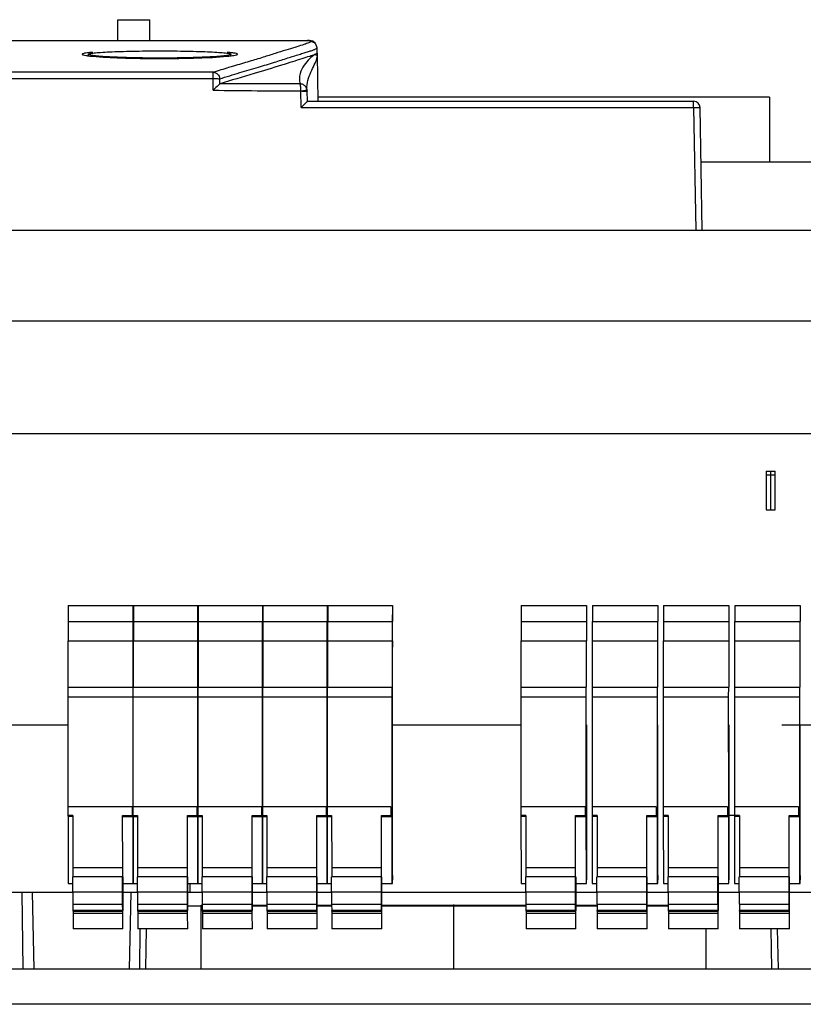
# Model space of a CAD drawing. Header units: millimetres. Extents: x 61 to 503, y 175 to 608.
# Tile 6 of 7: x 320 to 441, y 456 to 608. Entities that reach past the tile are written whole.
import ezdxf

# ---------------------------------------------------------------- set-up
doc = ezdxf.new("R2010")
doc.units = ezdxf.units.MM
doc.header["$LTSCALE"] = 51.237007
doc.layers.get('0').update_dxf_attribs({"linetype": 'CONTINUOUS'})

msp = doc.modelspace()

# ---------------------------------------------------------------- linework, layer by layer
at = {"color": 7}
for p, q in [((335.36, 604.94), (335.36, 608.14)), ((335.36, 608.14), (340.26, 608.14)), ((340.26, 604.94), (340.26, 608.14)), ((313.53, 604.94), (364.67, 604.94)), ((364.55, 604.94), (364.67, 604.94)), ((365.12, 604.83), (365.7, 604.63)), ((365.89, 604.48), (365.45, 604.81)), ((365.95, 604.38), (365.7, 604.63)), ((366.14, 603.8), (365.95, 604.38)), ((366.14, 602.98), (366.14, 603.8)), ((366.14, 603.8), (366.14, 603.8)), ((330.82, 602.6), (330.82, 602.8)), ((352.82, 602.6), (352.82, 602.8)), ((366.14, 602.99), (366.14, 602.98)), ((366.15, 602.39), (366.17, 602.5)), ((366.31, 595.54), (366.19, 602.77)), ((350.08, 600.01), (218.12, 600.01)), ((350.08, 599.03), (350.08, 600.01)), ((218.12, 599.03), (350.08, 599.03)), ((350.08, 597.23), (350.08, 599.03)), ((351.05, 599.01), (351.05, 598.19)), ((363.66, 594.56), (363.63, 597.12)), ((364.6, 597.3), (364.38, 597.79)), ((364.57, 597.65), (364.59, 597.74)), ((364.57, 597.65), (364.57, 597.74)), ((364.57, 597.5), (364.57, 597.65)), ((364.57, 597.65), (364.57, 597.65)), ((364.6, 597.3), (364.57, 597.5)), ((364.61, 597.26), (364.6, 597.3)), ((364.65, 595.54), (364.62, 597.11)), ((364.65, 595.54), (424.32, 595.54)), ((436.03, 596.14), (366.3, 596.14)), ((424.32, 594.56), (424.32, 595.54)), ((436.03, 596.14), (436.03, 586.14)), ((363.66, 594.56), (424.32, 594.56)), ((424.32, 594.56), (424.65, 575.58)), ((425.65, 575.58), (425.32, 594.56)), ((425.47, 586.14), (481.53, 586.14)), ((62.29, 575.58), (501.29, 575.58)), ((62.29, 561.58), (501.29, 561.58)), ((463.09, 544.08), (100.49, 544.08)), ((435.55, 538.34), (435.55, 532.34)), ((435.55, 538.34), (436.22, 538.34)), ((435.88, 537.72), (435.55, 537.72)), ((436.22, 537.72), (435.88, 537.72)), ((436.22, 538.34), (436.22, 537.72)), ((436.22, 538.34), (436.22, 532.34)), ((436.22, 538.34), (436.9, 538.34)), ((436.56, 537.72), (436.22, 537.72)), ((436.9, 537.72), (436.56, 537.72)), ((436.9, 532.34), (436.9, 538.34)), ((435.55, 532.34), (435.88, 532.34)), ((435.88, 532.34), (436.22, 532.34)), ((436.22, 532.34), (436.56, 532.34)), ((436.56, 532.34), (436.9, 532.34)), ((327.67, 517.57), (327.67, 515.07)), ((327.67, 517.57), (377.77, 517.57)), ((337.67, 517.57), (337.67, 515.07)), ((337.77, 517.57), (337.77, 515.07)), ((347.67, 517.57), (347.67, 515.07)), ((347.77, 517.57), (347.77, 515.07)), ((357.67, 517.57), (357.67, 515.07)), ((357.77, 517.57), (357.77, 515.07)), ((367.67, 517.57), (367.67, 515.07)), ((367.77, 517.57), (367.77, 515.07)), ((377.77, 517.57), (377.77, 515.07)), ((377.78, 517.57), (377.79, 516.11)), ((397.68, 517.57), (397.68, 515.07)), ((397.68, 517.57), (407.78, 517.57)), ((407.78, 517.57), (407.78, 515.07)), ((408.68, 517.57), (418.78, 517.57)), ((408.68, 517.57), (408.68, 515.07)), ((418.78, 517.57), (418.78, 515.07)), ((419.68, 517.57), (429.78, 517.57)), ((419.68, 517.57), (419.68, 515.07)), ((429.78, 517.57), (429.78, 515.07)), ((430.68, 517.57), (440.78, 517.57)), ((430.68, 517.57), (430.68, 515.07)), ((440.78, 517.57), (440.78, 515.07)), ((327.65, 515.07), (327.65, 512.07)), ((327.65, 515.07), (377.77, 515.07)), ((337.65, 515.07), (337.65, 512.07)), ((337.75, 515.07), (337.75, 512.07)), ((347.65, 515.07), (347.65, 512.07)), ((347.75, 515.07), (347.75, 512.07)), ((357.65, 515.07), (357.65, 512.07)), ((357.75, 515.07), (357.75, 512.07)), ((367.65, 515.07), (367.65, 512.07)), ((367.75, 515.07), (367.75, 512.07)), ((377.75, 515.07), (377.75, 512.07)), ((377.79, 512.07), (377.79, 516.11)), ((397.66, 515.07), (397.66, 512.07)), ((397.66, 515.07), (407.78, 515.07)), ((407.76, 515.07), (407.76, 512.07)), ((408.66, 515.07), (418.78, 515.07)), ((408.66, 515.07), (408.66, 512.07)), ((418.76, 515.07), (418.76, 512.07)), ((419.66, 515.07), (429.78, 515.07)), ((419.66, 515.07), (419.66, 512.07)), ((429.76, 515.07), (429.76, 512.07)), ((430.66, 515.07), (440.78, 515.07)), ((430.66, 515.07), (430.66, 512.07)), ((440.76, 515.07), (440.76, 512.07)), ((327.63, 512.07), (327.63, 504.92)), ((327.63, 512.07), (377.75, 512.07)), ((337.63, 512.07), (337.63, 504.92)), ((337.73, 512.07), (337.73, 504.92)), ((347.63, 512.07), (347.63, 504.92)), ((347.73, 512.07), (347.73, 504.92)), ((357.63, 512.07), (357.63, 504.92)), ((357.73, 512.07), (357.73, 504.92)), ((367.63, 512.07), (367.63, 504.92)), ((367.73, 512.07), (367.73, 504.92)), ((377.73, 512.07), (377.73, 504.92)), ((377.79, 512.07), (377.79, 511.11)), ((397.64, 512.07), (397.64, 504.92)), ((397.64, 512.07), (407.76, 512.07)), ((407.74, 512.07), (407.74, 504.92)), ((408.64, 512.07), (418.76, 512.07)), ((408.64, 512.07), (408.64, 504.92)), ((418.74, 512.07), (418.74, 504.92)), ((419.64, 512.07), (429.76, 512.07)), ((419.64, 512.07), (419.64, 504.92)), ((429.74, 512.07), (429.74, 504.92)), ((430.64, 512.07), (440.76, 512.07)), ((430.64, 512.07), (430.64, 504.92)), ((440.74, 512.07), (440.74, 504.92)), ((377.79, 499.11), (377.79, 511.11)), ((327.63, 504.92), (327.63, 503.42)), ((327.63, 504.92), (377.73, 504.92)), ((337.63, 504.92), (337.63, 503.42)), ((337.73, 503.42), (337.73, 504.92)), ((347.63, 504.92), (347.63, 503.42)), ((347.73, 503.42), (347.73, 504.92)), ((357.63, 504.92), (357.63, 503.42)), ((357.73, 503.42), (357.73, 504.92)), ((367.63, 504.92), (367.63, 503.42)), ((367.73, 503.42), (367.73, 504.92)), ((377.73, 503.42), (377.73, 504.92)), ((397.64, 504.92), (397.63, 503.42)), ((397.64, 504.92), (407.74, 504.92)), ((407.73, 503.42), (407.74, 504.92)), ((408.64, 504.92), (408.63, 503.42)), ((408.64, 504.92), (418.74, 504.92)), ((418.73, 503.42), (418.74, 504.92)), ((419.64, 504.92), (419.63, 503.42)), ((419.64, 504.92), (429.74, 504.92)), ((429.73, 503.42), (429.74, 504.92)), ((430.64, 504.92), (430.63, 503.42)), ((430.64, 504.92), (440.74, 504.92)), ((440.73, 503.42), (440.74, 504.92)), ((327.63, 503.42), (327.63, 486.4)), ((327.63, 503.42), (377.73, 503.42)), ((337.63, 503.42), (337.63, 486.4)), ((337.73, 486.28), (337.73, 503.42)), ((347.63, 503.42), (347.63, 486.4)), ((347.73, 486.28), (347.73, 503.42)), ((357.63, 503.42), (357.63, 486.4)), ((357.73, 486.28), (357.73, 503.42)), ((367.63, 503.42), (367.63, 486.4)), ((367.73, 486.28), (367.73, 503.42)), ((377.73, 486.28), (377.73, 503.42)), ((397.63, 503.42), (397.64, 486.4)), ((397.63, 503.42), (407.73, 503.42)), ((407.74, 486.28), (407.73, 503.42)), ((408.63, 503.42), (418.73, 503.42)), ((408.63, 503.42), (408.64, 486.4)), ((418.74, 486.28), (418.73, 503.42)), ((419.63, 503.42), (429.73, 503.42)), ((419.63, 503.42), (419.64, 486.4)), ((429.74, 486.28), (429.73, 503.42)), ((430.63, 503.42), (440.73, 503.42)), ((430.63, 503.42), (430.64, 486.4)), ((440.74, 486.28), (440.73, 503.42)), ((306.79, 499.08), (327.63, 499.08)), ((377.79, 475.77), (377.79, 499.11)), ((377.79, 499.08), (397.63, 499.08)), ((407.8, 475.77), (407.8, 499.08)), ((418.8, 475.77), (418.8, 499.08)), ((429.8, 475.77), (429.8, 499.08)), ((437.98, 499.08), (450.13, 499.08)), ((440.8, 475.77), (440.8, 499.08)), ((327.63, 486.4), (327.63, 485.06)), ((337.53, 486.4), (327.63, 486.4)), ((337.53, 486.4), (337.53, 485.06)), ((337.53, 486.28), (337.73, 486.28)), ((337.63, 486.4), (337.63, 485.06)), ((347.53, 486.4), (337.63, 486.4)), ((337.73, 485.06), (337.73, 486.28)), ((347.53, 486.4), (347.53, 485.06)), ((347.53, 486.28), (347.73, 486.28)), ((347.63, 486.4), (347.63, 485.06)), ((357.53, 486.4), (347.63, 486.4)), ((347.73, 485.06), (347.73, 486.28)), ((357.53, 486.4), (357.53, 485.06)), ((357.53, 486.28), (357.73, 486.28)), ((357.63, 486.4), (357.63, 485.06)), ((367.53, 486.4), (357.63, 486.4)), ((357.73, 485.06), (357.73, 486.28)), ((367.53, 486.4), (367.53, 485.06)), ((367.53, 486.28), (367.73, 486.28)), ((367.63, 486.4), (367.63, 485.06)), ((377.53, 486.4), (367.63, 486.4)), ((367.73, 485.06), (367.73, 486.28)), ((377.53, 486.4), (377.53, 485.06)), ((377.53, 486.28), (377.73, 486.28)), ((377.73, 485.06), (377.73, 486.28)), ((407.54, 486.4), (397.64, 486.4)), ((397.64, 486.4), (397.64, 485.06)), ((407.54, 486.4), (407.54, 485.06)), ((407.54, 486.28), (407.74, 486.28)), ((407.74, 485.06), (407.74, 486.28)), ((418.54, 486.4), (408.64, 486.4)), ((408.64, 486.4), (408.64, 485.06)), ((418.54, 486.4), (418.54, 485.06)), ((418.54, 486.28), (418.74, 486.28)), ((418.74, 485.06), (418.74, 486.28)), ((429.54, 486.4), (419.64, 486.4)), ((419.64, 486.4), (419.64, 485.06)), ((429.54, 486.4), (429.54, 485.06)), ((429.54, 486.28), (429.74, 486.28)), ((429.74, 485.06), (429.74, 486.28)), ((440.54, 486.4), (430.64, 486.4)), ((430.64, 486.4), (430.64, 485.06)), ((440.54, 486.4), (440.54, 485.06)), ((440.54, 486.28), (440.74, 486.28)), ((440.74, 485.06), (440.74, 486.28)), ((327.63, 485.06), (327.64, 484.91)), ((328.38, 485.06), (327.63, 485.06)), ((327.64, 484.91), (327.65, 474.57)), ((328.39, 484.91), (327.64, 484.91)), ((328.38, 485.06), (328.39, 476.97)), ((336.09, 476.97), (336.08, 485.06)), ((336.08, 485.06), (338.38, 485.06)), ((336.09, 484.91), (338.39, 484.91)), ((337.63, 485.06), (337.64, 484.91)), ((337.64, 484.91), (337.65, 474.57)), ((337.74, 484.91), (337.73, 485.06)), ((337.75, 474.57), (337.74, 484.91)), ((338.38, 485.06), (338.39, 476.97)), ((346.09, 476.97), (346.08, 485.06)), ((346.08, 485.06), (348.38, 485.06)), ((346.09, 484.91), (348.39, 484.91)), ((347.63, 485.06), (347.64, 484.91)), ((347.64, 484.91), (347.65, 474.57)), ((347.74, 484.91), (347.73, 485.06)), ((347.75, 474.57), (347.74, 484.91)), ((348.38, 485.06), (348.39, 476.97)), ((356.09, 476.97), (356.08, 485.06)), ((356.08, 485.06), (358.38, 485.06)), ((356.09, 484.91), (358.39, 484.91)), ((357.63, 485.06), (357.64, 484.91)), ((357.64, 484.91), (357.65, 474.57)), ((357.74, 484.91), (357.73, 485.06)), ((357.75, 474.57), (357.74, 484.91)), ((358.38, 485.06), (358.39, 476.97)), ((366.09, 476.97), (366.08, 485.06)), ((366.08, 485.06), (368.38, 485.06)), ((366.09, 484.91), (368.39, 484.91)), ((367.63, 485.06), (367.64, 484.91)), ((367.64, 484.91), (367.65, 474.57)), ((367.74, 484.91), (367.73, 485.06)), ((367.75, 474.57), (367.74, 484.91)), ((368.38, 485.06), (368.39, 476.97)), ((376.09, 476.97), (376.08, 485.06)), ((376.08, 485.06), (377.73, 485.06)), ((376.09, 484.91), (377.74, 484.91)), ((377.74, 484.91), (377.73, 485.06)), ((377.75, 474.57), (377.74, 484.91)), ((398.39, 485.06), (397.64, 485.06)), ((397.64, 485.06), (397.64, 484.91)), ((398.39, 484.91), (397.64, 484.91)), ((397.64, 484.91), (397.66, 474.57)), ((398.39, 485.06), (398.39, 476.97)), ((406.09, 485.06), (407.74, 485.06)), ((406.09, 476.97), (406.09, 485.06)), ((406.09, 484.91), (407.74, 484.91)), ((407.74, 484.91), (407.74, 485.06)), ((407.76, 474.57), (407.74, 484.91)), ((409.39, 485.06), (408.64, 485.06)), ((408.64, 485.06), (408.64, 484.91)), ((409.39, 484.91), (408.64, 484.91)), ((408.64, 484.91), (408.66, 474.57)), ((409.39, 485.06), (409.39, 476.97)), ((417.09, 485.06), (418.74, 485.06)), ((417.09, 476.97), (417.09, 485.06)), ((417.09, 484.91), (418.74, 484.91)), ((418.74, 484.91), (418.74, 485.06)), ((418.76, 474.57), (418.74, 484.91)), ((420.39, 485.06), (419.64, 485.06)), ((419.64, 485.06), (419.64, 484.91)), ((420.39, 484.91), (419.64, 484.91)), ((419.64, 484.91), (419.66, 474.57)), ((420.39, 485.06), (420.39, 476.97)), ((428.09, 485.06), (429.74, 485.06)), ((428.09, 476.97), (428.09, 485.06)), ((428.09, 484.91), (429.74, 484.91)), ((429.74, 484.91), (429.74, 485.06)), ((429.76, 474.57), (429.74, 484.91)), ((429.8, 485.14), (430.64, 485.14)), ((431.39, 485.06), (430.64, 485.06)), ((430.64, 485.06), (430.64, 484.91)), ((431.39, 484.91), (430.64, 484.91)), ((430.64, 484.91), (430.66, 474.57)), ((431.39, 485.06), (431.39, 476.97)), ((439.09, 485.06), (440.74, 485.06)), ((439.09, 476.97), (439.09, 485.06)), ((439.09, 484.91), (440.74, 484.91)), ((440.74, 484.91), (440.74, 485.06)), ((440.76, 474.57), (440.74, 484.91)), ((336.09, 476.97), (328.39, 476.97)), ((346.09, 476.97), (338.39, 476.97)), ((356.09, 476.97), (348.39, 476.97)), ((366.09, 476.97), (358.39, 476.97)), ((376.09, 476.97), (368.39, 476.97)), ((406.09, 476.97), (398.39, 476.97)), ((417.09, 476.97), (409.39, 476.97)), ((428.09, 476.97), (420.39, 476.97)), ((439.09, 476.97), (431.39, 476.97)), ((328.38, 473.26), (328.38, 475.57)), ((336.08, 475.57), (328.38, 475.57)), ((336.08, 473.26), (336.08, 475.57)), ((338.38, 473.26), (338.38, 475.57)), ((346.08, 475.57), (338.38, 475.57)), ((346.08, 473.26), (346.08, 475.57)), ((348.38, 473.26), (348.38, 475.57)), ((356.08, 475.57), (348.38, 475.57)), ((356.08, 473.26), (356.08, 475.57)), ((358.38, 473.26), (358.38, 475.57)), ((366.08, 475.57), (358.38, 475.57)), ((366.08, 473.26), (366.08, 475.57)), ((376.08, 475.57), (368.38, 475.57)), ((368.38, 473.26), (368.38, 475.57)), ((376.08, 473.26), (376.08, 475.57)), ((377.78, 475.77), (377.79, 475.77)), ((377.78, 474.57), (377.78, 475.13)), ((406.08, 475.57), (398.38, 475.57)), ((398.38, 473.26), (398.38, 475.57)), ((406.08, 473.26), (406.08, 475.57)), ((407.78, 475.77), (407.8, 475.77)), ((407.78, 474.57), (407.78, 475.13)), ((417.08, 475.57), (409.38, 475.57)), ((409.38, 473.26), (409.38, 475.57)), ((417.08, 473.26), (417.08, 475.57)), ((418.78, 475.77), (418.8, 475.77)), ((418.78, 474.57), (418.78, 475.13)), ((428.08, 475.57), (420.38, 475.57)), ((420.38, 473.26), (420.38, 475.57)), ((428.08, 473.26), (428.08, 475.57)), ((429.78, 475.77), (429.8, 475.77)), ((429.78, 474.57), (429.78, 475.13)), ((439.08, 475.57), (431.38, 475.57)), ((431.38, 473.26), (431.38, 475.57)), ((439.08, 473.26), (439.08, 475.57)), ((440.78, 475.77), (440.8, 475.77)), ((440.78, 474.57), (440.78, 475.13)), ((327.65, 474.57), (328.38, 474.57)), ((336.1, 474.98), (336.1, 474.71)), ((336.1, 474.71), (336.1, 470.37)), ((336.1, 474.57), (338.38, 474.57)), ((336.11, 472.57), (336.11, 474.57)), ((336.12, 470.28), (336.12, 474.57)), ((346.1, 474.98), (346.1, 474.71)), ((346.1, 474.71), (346.1, 470.37)), ((346.1, 474.57), (348.38, 474.57)), ((346.11, 472.57), (346.11, 474.57)), ((346.12, 470.28), (346.12, 474.57)), ((346.52, 473.14), (346.52, 474.57)), ((356.1, 474.98), (356.1, 474.71)), ((356.1, 474.71), (356.1, 470.37)), ((356.1, 474.57), (358.38, 474.57)), ((356.11, 472.57), (356.11, 474.57)), ((356.12, 470.28), (356.12, 474.57)), ((366.1, 474.98), (366.1, 474.71)), ((366.1, 474.71), (366.1, 470.37)), ((366.1, 474.57), (368.38, 474.57)), ((366.11, 472.57), (366.11, 474.57)), ((366.12, 470.28), (366.12, 474.57)), ((376.1, 474.98), (376.1, 474.71)), ((376.1, 474.71), (376.1, 470.37)), ((376.1, 474.57), (377.78, 474.57)), ((376.11, 472.57), (376.11, 474.57)), ((376.12, 470.28), (376.12, 474.57)), ((397.66, 474.57), (398.38, 474.57)), ((406.1, 474.98), (406.1, 474.71)), ((406.1, 474.71), (406.1, 470.37)), ((406.1, 474.57), (407.78, 474.57)), ((406.11, 472.57), (406.11, 474.57)), ((406.13, 470.28), (406.13, 474.57)), ((408.66, 474.57), (409.38, 474.57)), ((417.1, 474.98), (417.1, 474.71)), ((417.1, 474.71), (417.1, 470.37)), ((417.1, 474.57), (418.78, 474.57)), ((417.11, 472.57), (417.11, 474.57)), ((417.13, 470.28), (417.13, 474.57)), ((419.66, 474.57), (420.38, 474.57)), ((428.1, 474.98), (428.1, 474.71)), ((428.1, 474.71), (428.1, 470.37)), ((428.1, 474.57), (429.78, 474.57)), ((428.11, 472.57), (428.11, 474.57)), ((428.13, 470.28), (428.13, 474.57)), ((430.66, 474.57), (431.38, 474.57)), ((439.1, 474.98), (439.1, 474.71)), ((439.1, 474.71), (439.1, 470.37)), ((439.1, 474.57), (440.78, 474.57)), ((439.11, 472.57), (439.11, 474.57)), ((439.13, 470.28), (439.13, 474.57)), ((328.41, 473.14), (305.11, 473.14)), ((320.71, 461.37), (320.57, 473.14)), ((322.09, 473.14), (322.37, 461.37)), ((328.38, 473.26), (336.08, 473.26)), ((336.11, 472.57), (336.1, 472.57)), ((338.41, 473.14), (336.11, 473.14)), ((337.35, 473.14), (337.08, 461.37)), ((338.38, 473.26), (346.08, 473.26)), ((346.11, 472.57), (346.1, 472.57)), ((348.41, 473.14), (346.11, 473.14)), ((348.38, 473.26), (356.08, 473.26)), ((356.11, 472.57), (356.1, 472.57)), ((358.41, 473.14), (356.11, 473.14)), ((358.38, 473.26), (366.08, 473.26)), ((366.11, 472.57), (366.1, 472.57)), ((368.41, 473.14), (366.11, 473.14)), ((368.38, 473.26), (376.08, 473.26)), ((376.11, 472.57), (376.1, 472.57)), ((398.41, 473.14), (376.11, 473.14)), ((398.38, 473.26), (406.08, 473.26)), ((406.11, 472.57), (406.1, 472.57)), ((409.41, 473.14), (406.11, 473.14)), ((409.38, 473.26), (417.08, 473.26)), ((417.11, 472.57), (417.1, 472.57)), ((420.41, 473.14), (417.11, 473.14)), ((420.38, 473.26), (428.08, 473.26)), ((428.11, 472.57), (428.1, 472.57)), ((431.42, 473.14), (428.11, 473.14)), ((431.38, 473.26), (439.08, 473.26)), ((439.11, 472.57), (439.1, 472.57)), ((450.91, 473.14), (439.11, 473.14)), ((328.38, 471.29), (328.39, 470.37)), ((336.08, 471.29), (328.38, 471.29)), ((336.09, 470.37), (336.08, 471.29)), ((338.38, 471.29), (338.39, 470.37)), ((346.08, 471.29), (338.38, 471.29)), ((346.09, 470.37), (346.08, 471.29)), ((346.13, 471.12), (348.38, 471.12)), ((348.22, 461.37), (348.22, 471.19)), ((348.22, 471.19), (348.38, 471.19)), ((348.38, 471.29), (348.39, 470.37)), ((356.08, 471.29), (348.38, 471.29)), ((356.09, 470.37), (356.08, 471.29)), ((356.13, 471.19), (358.38, 471.19)), ((356.13, 471.12), (358.38, 471.12)), ((358.38, 471.29), (358.39, 470.37)), ((366.08, 471.29), (358.38, 471.29)), ((366.09, 470.37), (366.08, 471.29)), ((366.13, 471.19), (368.38, 471.19)), ((366.13, 471.12), (368.38, 471.12)), ((376.08, 471.29), (368.38, 471.29)), ((368.38, 471.29), (368.39, 470.37)), ((376.09, 470.37), (376.08, 471.29)), ((376.13, 471.19), (398.39, 471.19)), ((376.13, 471.12), (398.39, 471.12)), ((387.22, 471.33), (387.22, 461.37)), ((406.09, 471.29), (398.39, 471.29)), ((398.39, 471.29), (398.39, 470.37)), ((406.09, 470.37), (406.09, 471.29)), ((406.13, 471.19), (409.39, 471.19)), ((406.13, 471.12), (409.39, 471.12)), ((417.09, 471.29), (409.39, 471.29)), ((409.39, 471.29), (409.39, 470.37)), ((417.09, 470.37), (417.09, 471.29)), ((417.13, 471.19), (420.39, 471.19)), ((417.13, 471.12), (420.39, 471.12)), ((428.09, 471.29), (420.39, 471.29)), ((420.39, 471.29), (420.39, 470.37)), ((428.09, 470.37), (428.09, 471.29)), ((439.09, 471.29), (431.39, 471.29)), ((431.39, 471.29), (431.39, 470.37)), ((439.09, 470.37), (439.09, 471.29)), ((336.09, 470.37), (328.39, 470.37)), ((328.42, 470.28), (328.42, 470.37)), ((328.42, 470.28), (336.12, 470.28)), ((328.42, 470.28), (328.42, 469.93)), ((328.42, 469.93), (328.43, 467.57)), ((336.12, 469.93), (328.42, 469.93)), ((336.12, 469.93), (336.12, 470.28)), ((336.13, 467.57), (336.12, 469.93)), ((346.09, 470.37), (338.39, 470.37)), ((338.42, 470.28), (338.42, 470.37)), ((338.42, 470.28), (346.12, 470.28)), ((338.42, 470.28), (338.42, 469.93)), ((338.42, 469.93), (338.43, 467.57)), ((346.12, 469.93), (338.42, 469.93)), ((346.12, 469.93), (346.12, 470.28)), ((346.13, 467.57), (346.12, 469.93)), ((356.09, 470.37), (348.39, 470.37)), ((348.42, 470.28), (348.42, 470.37)), ((348.42, 470.28), (356.12, 470.28)), ((348.42, 470.28), (348.42, 469.93)), ((348.42, 469.93), (348.43, 467.57)), ((356.12, 469.93), (348.42, 469.93)), ((356.12, 469.93), (356.12, 470.28)), ((356.13, 467.57), (356.12, 469.93)), ((366.09, 470.37), (358.39, 470.37)), ((358.42, 470.28), (358.42, 470.37)), ((358.42, 470.28), (366.12, 470.28)), ((358.42, 470.28), (358.42, 469.93)), ((358.42, 469.93), (358.43, 467.57)), ((366.12, 469.93), (358.42, 469.93)), ((366.12, 469.93), (366.12, 470.28)), ((366.13, 467.57), (366.12, 469.93)), ((376.09, 470.37), (368.39, 470.37)), ((368.42, 470.28), (368.42, 470.37)), ((368.42, 470.28), (376.12, 470.28)), ((368.42, 470.28), (368.42, 469.93)), ((376.12, 469.93), (368.42, 469.93)), ((368.42, 469.93), (368.43, 467.57)), ((376.12, 469.93), (376.12, 470.28)), ((376.13, 467.57), (376.12, 469.93)), ((406.09, 470.37), (398.39, 470.37)), ((398.43, 470.28), (398.43, 470.37)), ((398.43, 470.28), (406.13, 470.28)), ((398.43, 470.28), (398.43, 469.93)), ((406.13, 469.93), (398.43, 469.93)), ((398.43, 469.93), (398.43, 467.57)), ((406.13, 469.93), (406.13, 470.28)), ((406.13, 467.57), (406.13, 469.93)), ((417.09, 470.37), (409.39, 470.37)), ((409.43, 470.28), (409.43, 470.37)), ((409.43, 470.28), (417.13, 470.28)), ((409.43, 470.28), (409.43, 469.93)), ((417.13, 469.93), (409.43, 469.93)), ((409.43, 469.93), (409.43, 467.57)), ((417.13, 469.93), (417.13, 470.28)), ((417.13, 467.57), (417.13, 469.93)), ((428.09, 470.37), (420.39, 470.37)), ((420.43, 470.28), (420.43, 470.37)), ((420.43, 470.28), (428.13, 470.28)), ((420.43, 470.28), (420.43, 469.93)), ((428.13, 469.93), (420.43, 469.93)), ((420.43, 469.93), (420.43, 467.57)), ((428.13, 469.93), (428.13, 470.28)), ((428.13, 467.57), (428.13, 469.93)), ((439.09, 470.37), (431.39, 470.37)), ((431.43, 470.28), (431.43, 470.37)), ((431.43, 470.28), (439.13, 470.28)), ((431.43, 470.28), (431.43, 469.93)), ((439.13, 469.93), (431.43, 469.93)), ((431.43, 469.93), (431.43, 467.57)), ((439.13, 469.93), (439.13, 470.28)), ((439.13, 467.57), (439.13, 469.93)), ((336.13, 467.57), (328.43, 467.57)), ((346.13, 467.57), (338.43, 467.57)), ((338.74, 461.37), (338.81, 467.57)), ((339.67, 461.37), (339.76, 467.57)), ((356.13, 467.57), (348.43, 467.57)), ((366.13, 467.57), (358.43, 467.57)), ((376.13, 467.57), (368.43, 467.57)), ((406.13, 467.57), (398.43, 467.57)), ((417.13, 467.57), (409.43, 467.57)), ((428.13, 467.57), (420.43, 467.57)), ((426.22, 467.57), (426.22, 461.37)), ((439.13, 467.57), (431.43, 467.57)), ((436.43, 461.37), (436.31, 467.57)), ((437.22, 467.57), (437.37, 461.37)), ((62.44, 461.37), (496.44, 461.37)), ((501.94, 455.87), (60.94, 455.87))]:
    msp.add_line(p, q, dxfattribs=at)
msp.add_lwpolyline([(365.45, 604.81), (364.98, 604.93), (364.67, 604.94)], dxfattribs=at)
for centre, radius, start, end in [((375.74, 2967.57), 2370.48, 269.37975, 269.70739), ((424.32, 594.54), 1, 0.9999, 90)]:
    msp.add_arc(centre, radius, start, end, dxfattribs=at)
for points, knots in [([(365.11, 604.74), (365.07, 604.69), (364.93, 604.62), (364.67, 604.5), (364.3, 604.37), (363.64, 604.15), (362.62, 603.84), (361.22, 603.41), (359.59, 602.89), (357.71, 602.3), (355.56, 601.65), (354.03, 601.2), (353.22, 600.96)], [0, 0, 0, 0, 0.014093, 0.03722, 0.068791, 0.107981, 0.205603, 0.32355, 0.459824, 0.616449, 0.796644, 1, 1, 1, 1]), ([(364.67, 604.94), (364.71, 604.94), (364.83, 604.94), (364.95, 604.92), (365.03, 604.89)], [0, 0, 0, 0, 0.31634, 1, 1, 1, 1]), ([(365.11, 604.83), (365.13, 604.82), (365.15, 604.78), (365.13, 604.75), (365.11, 604.74)], [0, 0, 0, 0, 0.472477, 1, 1, 1, 1]), ([(331.46, 603.09), (331.35, 603.09), (331, 603.06), (330.66, 603.02), (330.41, 602.98)], [0, 0, 0, 0, 0.293793, 1, 1, 1, 1]), ([(330.82, 602.8), (330.82, 602.82), (330.91, 602.87), (331.06, 602.91), (331.33, 602.97), (331.87, 603.03), (332.79, 603.11), (334.14, 603.18), (335.79, 603.24), (337.67, 603.29), (339.7, 603.31), (341.82, 603.32), (343.94, 603.31), (345.98, 603.29), (347.86, 603.24), (349.5, 603.18), (350.85, 603.11), (351.77, 603.03), (352.32, 602.97), (352.58, 602.91), (352.74, 602.87), (352.82, 602.82), (352.82, 602.8)], [0, 0, 0, 0, 0.003434, 0.010985, 0.023066, 0.039662, 0.085806, 0.147783, 0.223263, 0.309367, 0.402801, 0.49998, 0.597158, 0.690596, 0.776707, 0.852195, 0.914182, 0.960333, 0.976931, 0.989014, 0.996566, 1, 1, 1, 1]), ([(351.05, 599), (352.1, 599.33), (354.1, 599.93), (356.93, 600.76), (359.4, 601.52), (361.5, 602.19), (363.03, 602.67), (364.1, 603), (364.76, 603.2), (365.31, 603.38), (365.74, 603.54), (365.99, 603.65), (366.14, 603.75), (366.14, 603.8)], [0, 0, 0, 0, 0.207023, 0.395747, 0.558296, 0.695837, 0.812276, 0.862689, 0.90699, 0.943942, 0.972354, 0.991157, 1, 1, 1, 1]), ([(353.22, 602.98), (353.15, 602.99), (352.82, 603.04), (352.49, 603.07), (352.23, 603.09)], [0, 0, 0, 0, 0.207714, 1, 1, 1, 1]), ([(330.41, 602.98), (330.26, 602.96), (330.07, 602.92), (329.88, 602.86), (329.82, 602.82), (329.82, 602.8)], [0, 0, 0, 0, 0.713136, 0.904249, 1, 1, 1, 1]), ([(329.82, 602.8), (329.82, 602.78), (329.88, 602.73), (330.07, 602.67), (330.27, 602.63), (330.42, 602.6)], [0, 0, 0, 0, 0.095777, 0.287152, 1, 1, 1, 1]), ([(330.42, 602.6), (330.49, 602.59), (330.82, 602.54), (331.15, 602.51), (331.42, 602.48)], [0, 0, 0, 0, 0.207308, 1, 1, 1, 1]), ([(352.82, 602.8), (352.82, 602.77), (352.74, 602.72), (352.58, 602.68), (352.32, 602.62), (351.77, 602.55), (350.85, 602.46), (349.51, 602.37), (347.86, 602.3), (345.98, 602.25), (343.94, 602.21), (341.82, 602.2), (339.7, 602.21), (337.67, 602.25), (335.79, 602.3), (334.14, 602.37), (332.79, 602.46), (331.87, 602.55), (331.33, 602.62), (331.06, 602.68), (330.91, 602.72), (330.82, 602.77), (330.82, 602.8)], [0, 0, 0, 0, 0.003455, 0.011034, 0.02314, 0.039756, 0.085924, 0.1479, 0.223361, 0.309437, 0.402837, 0.499981, 0.597124, 0.690528, 0.776609, 0.852078, 0.914065, 0.960238, 0.976857, 0.988964, 0.996544, 1, 1, 1, 1]), ([(331.42, 602.48), (332.87, 602.35), (336.33, 602.2), (341.79, 602.11), (347.25, 602.2), (350.73, 602.34), (352.19, 602.48)], [0, 0, 0, 0, 0.210759, 0.499015, 0.787799, 1, 1, 1, 1]), ([(365.78, 602.76), (365.51, 602.65), (364.84, 602.43), (363.69, 602.07), (362.25, 601.61), (359.79, 600.84), (356.05, 599.69), (352.86, 598.76), (351.09, 598.21)], [0, 0, 0, 0, 0.056764, 0.137428, 0.235934, 0.35159, 0.638627, 1, 1, 1, 1]), ([(352.19, 602.48), (352.29, 602.49), (352.65, 602.52), (353, 602.57), (353.24, 602.61)], [0, 0, 0, 0, 0.294128, 1, 1, 1, 1]), ([(353.82, 602.8), (353.82, 602.82), (353.77, 602.86), (353.57, 602.93), (353.37, 602.96), (353.22, 602.98)], [0, 0, 0, 0, 0.09519, 0.286236, 1, 1, 1, 1]), ([(353.24, 602.61), (353.39, 602.63), (353.58, 602.67), (353.77, 602.73), (353.82, 602.78), (353.82, 602.8)], [0, 0, 0, 0, 0.712234, 0.903678, 1, 1, 1, 1]), ([(365.78, 602.76), (365.5, 602.56), (364.89, 602.07), (364.05, 601.13), (363.38, 599.81), (363.38, 598.74), (363.5, 598.22)], [0, 0, 0, 0, 0.193566, 0.434018, 0.700041, 1, 1, 1, 1]), ([(364.57, 597.74), (364.57, 598.2), (364.77, 599.1), (365.29, 600.29), (365.82, 601.36), (366.09, 602.06), (366.15, 602.39)], [0, 0, 0, 0, 0.278889, 0.546934, 0.792669, 1, 1, 1, 1]), ([(365.98, 602.85), (365.97, 602.84), (365.9, 602.81), (365.84, 602.78), (365.78, 602.76)], [0, 0, 0, 0, 0.215424, 1, 1, 1, 1]), ([(365.78, 602.76), (365.88, 602.76), (366.07, 602.68), (366.15, 602.49), (366.15, 602.39)], [0, 0, 0, 0, 0.500084, 1, 1, 1, 1]), ([(366.14, 602.98), (366.14, 602.97), (366.13, 602.93), (366.06, 602.89), (366.02, 602.86), (365.98, 602.85)], [0, 0, 0, 0, 0.17922, 0.501226, 1, 1, 1, 1]), ([(366.19, 602.78), (366.19, 602.8), (366.18, 602.87), (366.18, 602.94), (366.17, 602.99)], [0, 0, 0, 0, 0.276922, 1, 1, 1, 1]), ([(350.08, 600.01), (350.33, 600.01), (350.84, 599.78), (351.05, 599.27), (351.05, 599.01)], [0, 0, 0, 0, 0.49537, 1, 1, 1, 1]), ([(353.22, 600.96), (352.96, 600.88), (351.92, 600.57), (350.87, 600.26), (350.09, 600.01)], [0, 0, 0, 0, 0.243473, 1, 1, 1, 1]), ([(350.08, 599.03), (350.19, 599.03), (350.51, 599.03), (350.84, 599.03), (351.05, 599.01)], [0, 0, 0, 0, 0.33465, 1, 1, 1, 1]), ([(351.05, 598.19), (351, 598.13), (350.67, 597.82), (350.35, 597.5), (350.08, 597.23)], [0, 0, 0, 0, 0.16343, 1, 1, 1, 1]), ([(351.09, 598.21), (351.08, 598.21), (351.07, 598.2), (351.06, 598.19), (351.05, 598.19)], [0, 0, 0, 0, 0.464494, 1, 1, 1, 1]), ([(363.63, 597.12), (363.64, 597.25), (363.6, 597.5), (363.59, 597.8), (363.57, 598), (363.55, 598.1), (363.53, 598.17), (363.51, 598.21), (363.5, 598.22)], [0, 0, 0, 0, 0.363147, 0.67489, 0.798571, 0.895145, 0.962209, 1, 1, 1, 1]), ([(364.38, 597.79), (364.28, 597.92), (364, 598.14), (363.66, 598.22), (363.5, 598.22)], [0, 0, 0, 0, 0.500532, 1, 1, 1, 1]), ([(363.63, 597.12), (363.76, 597.13), (363.94, 597.17), (364.17, 597.2), (364.32, 597.22), (364.43, 597.24), (364.53, 597.26), (364.57, 597.25), (364.61, 597.26), (364.61, 597.26)], [0, 0, 0, 0, 0.383936, 0.557067, 0.708527, 0.832576, 0.924669, 0.981069, 1, 1, 1, 1]), ([(363.63, 597.12), (363.86, 597.11), (364.16, 597.12), (364.49, 597.11), (364.59, 597.12), (364.62, 597.11)], [0, 0, 0, 0, 0.687242, 0.907449, 1, 1, 1, 1]), ([(364.62, 597.11), (364.62, 597.11), (364.62, 597.11), (364.62, 597.11), (364.62, 597.11)], [0, 0, 0, 0, 0.690492, 1, 1, 1, 1]), ([(363.66, 594.56), (363.77, 594.67), (363.94, 594.83), (364.15, 595.05), (364.3, 595.19), (364.43, 595.33), (364.53, 595.42), (364.59, 595.48), (364.62, 595.52), (364.64, 595.53), (364.65, 595.54), (364.65, 595.54)], [0, 0, 0, 0, 0.337041, 0.498636, 0.650239, 0.786813, 0.899045, 0.941743, 0.973446, 0.993135, 1, 1, 1, 1]), ([(424.32, 594.56), (424.45, 594.56), (424.63, 594.56), (424.87, 594.57), (425.02, 594.57), (425.14, 594.56), (425.24, 594.57), (425.28, 594.56), (425.32, 594.57), (425.32, 594.56)], [0, 0, 0, 0, 0.38252, 0.555398, 0.706801, 0.831041, 0.923531, 0.980451, 1, 1, 1, 1]), ([(328.39, 476.97), (328.39, 476.89), (328.39, 476.73), (328.39, 476.49), (328.39, 476.25), (328.39, 476.07), (328.39, 475.93), (328.39, 475.84), (328.39, 475.76), (328.39, 475.7), (328.39, 475.65), (328.39, 475.62), (328.39, 475.6), (328.39, 475.59), (328.39, 475.58), (328.38, 475.58), (328.39, 475.57), (328.39, 475.57)], [0, 0, 0, 0, 0.169295, 0.345745, 0.518452, 0.676963, 0.747813, 0.811566, 0.867274, 0.914059, 0.951216, 0.966005, 0.978177, 0.987687, 0.99451, 0.998622, 1, 1, 1, 1]), ([(336.09, 475.57), (336.09, 475.57), (336.08, 475.58), (336.09, 475.58), (336.09, 475.59), (336.09, 475.6), (336.09, 475.62), (336.09, 475.65), (336.09, 475.7), (336.09, 475.76), (336.09, 475.84), (336.09, 475.93), (336.09, 476.07), (336.09, 476.25), (336.09, 476.49), (336.09, 476.73), (336.09, 476.89), (336.09, 476.97)], [0, 0, 0, 0, 0.001377, 0.005489, 0.012312, 0.02182, 0.033991, 0.048779, 0.085932, 0.132712, 0.188415, 0.252163, 0.323009, 0.481513, 0.65422, 0.830682, 1, 1, 1, 1]), ([(338.39, 476.97), (338.39, 476.89), (338.39, 476.73), (338.39, 476.49), (338.39, 476.25), (338.39, 476.07), (338.39, 475.93), (338.39, 475.84), (338.39, 475.76), (338.39, 475.7), (338.39, 475.65), (338.39, 475.62), (338.39, 475.6), (338.39, 475.59), (338.39, 475.58), (338.38, 475.58), (338.39, 475.57), (338.39, 475.57)], [0, 0, 0, 0, 0.169295, 0.345745, 0.518452, 0.676963, 0.747813, 0.811566, 0.867274, 0.914059, 0.951216, 0.966005, 0.978177, 0.987687, 0.99451, 0.998622, 1, 1, 1, 1]), ([(346.09, 475.57), (346.09, 475.57), (346.08, 475.58), (346.09, 475.58), (346.09, 475.59), (346.09, 475.6), (346.09, 475.62), (346.09, 475.65), (346.09, 475.7), (346.09, 475.76), (346.09, 475.84), (346.09, 475.93), (346.09, 476.07), (346.09, 476.25), (346.09, 476.49), (346.09, 476.73), (346.09, 476.89), (346.09, 476.97)], [0, 0, 0, 0, 0.001377, 0.005489, 0.012312, 0.02182, 0.033991, 0.048779, 0.085932, 0.132712, 0.188415, 0.252163, 0.323009, 0.481513, 0.65422, 0.830682, 1, 1, 1, 1]), ([(348.39, 476.97), (348.39, 476.89), (348.39, 476.73), (348.39, 476.49), (348.39, 476.25), (348.39, 476.07), (348.39, 475.93), (348.39, 475.84), (348.39, 475.76), (348.39, 475.7), (348.39, 475.65), (348.39, 475.62), (348.39, 475.6), (348.39, 475.59), (348.39, 475.58), (348.38, 475.58), (348.39, 475.57), (348.39, 475.57)], [0, 0, 0, 0, 0.169295, 0.345745, 0.518452, 0.676963, 0.747813, 0.811566, 0.867274, 0.914059, 0.951216, 0.966005, 0.978177, 0.987687, 0.99451, 0.998622, 1, 1, 1, 1]), ([(356.09, 475.57), (356.09, 475.57), (356.08, 475.58), (356.09, 475.58), (356.09, 475.59), (356.09, 475.6), (356.09, 475.62), (356.09, 475.65), (356.09, 475.7), (356.09, 475.76), (356.09, 475.84), (356.09, 475.93), (356.09, 476.07), (356.09, 476.25), (356.09, 476.49), (356.09, 476.73), (356.09, 476.89), (356.09, 476.97)], [0, 0, 0, 0, 0.001377, 0.005489, 0.012312, 0.02182, 0.033991, 0.048779, 0.085932, 0.132712, 0.188415, 0.252163, 0.323009, 0.481513, 0.65422, 0.830682, 1, 1, 1, 1]), ([(358.39, 476.97), (358.39, 476.89), (358.39, 476.73), (358.39, 476.49), (358.39, 476.25), (358.39, 476.07), (358.39, 475.93), (358.39, 475.84), (358.39, 475.76), (358.39, 475.7), (358.39, 475.65), (358.39, 475.62), (358.39, 475.6), (358.39, 475.59), (358.39, 475.58), (358.38, 475.58), (358.39, 475.57), (358.39, 475.57)], [0, 0, 0, 0, 0.169295, 0.345745, 0.518452, 0.676963, 0.747813, 0.811566, 0.867274, 0.914059, 0.951216, 0.966005, 0.978177, 0.987687, 0.99451, 0.998622, 1, 1, 1, 1]), ([(366.09, 475.57), (366.09, 475.57), (366.08, 475.58), (366.09, 475.58), (366.09, 475.59), (366.09, 475.6), (366.09, 475.62), (366.09, 475.65), (366.09, 475.7), (366.09, 475.76), (366.09, 475.84), (366.09, 475.93), (366.09, 476.07), (366.09, 476.25), (366.09, 476.49), (366.09, 476.73), (366.09, 476.89), (366.09, 476.97)], [0, 0, 0, 0, 0.001377, 0.005489, 0.012312, 0.02182, 0.033991, 0.048779, 0.085932, 0.132712, 0.188415, 0.252163, 0.323009, 0.481513, 0.65422, 0.830682, 1, 1, 1, 1]), ([(368.39, 476.97), (368.39, 476.89), (368.39, 476.73), (368.39, 476.49), (368.39, 476.25), (368.39, 476.07), (368.39, 475.93), (368.39, 475.84), (368.39, 475.76), (368.39, 475.7), (368.39, 475.65), (368.39, 475.62), (368.39, 475.6), (368.39, 475.59), (368.39, 475.58), (368.38, 475.58), (368.39, 475.57), (368.39, 475.57)], [0, 0, 0, 0, 0.169295, 0.345745, 0.518452, 0.676963, 0.747813, 0.811566, 0.867274, 0.914059, 0.951216, 0.966005, 0.978177, 0.987687, 0.99451, 0.998622, 1, 1, 1, 1]), ([(376.09, 475.57), (376.09, 475.57), (376.08, 475.58), (376.09, 475.58), (376.09, 475.59), (376.09, 475.6), (376.09, 475.62), (376.09, 475.65), (376.09, 475.7), (376.09, 475.76), (376.09, 475.84), (376.09, 475.93), (376.09, 476.07), (376.09, 476.25), (376.09, 476.49), (376.09, 476.73), (376.09, 476.89), (376.09, 476.97)], [0, 0, 0, 0, 0.001377, 0.005489, 0.012312, 0.02182, 0.033991, 0.048779, 0.085932, 0.132712, 0.188415, 0.252163, 0.323009, 0.481513, 0.65422, 0.830682, 1, 1, 1, 1]), ([(398.39, 476.97), (398.39, 476.89), (398.39, 476.73), (398.39, 476.49), (398.39, 476.25), (398.39, 476.07), (398.39, 475.93), (398.39, 475.84), (398.39, 475.76), (398.39, 475.7), (398.39, 475.65), (398.39, 475.62), (398.39, 475.6), (398.39, 475.59), (398.39, 475.58), (398.39, 475.58), (398.39, 475.57), (398.39, 475.57)], [0, 0, 0, 0, 0.169295, 0.345745, 0.518452, 0.676963, 0.747813, 0.811566, 0.867274, 0.914059, 0.951216, 0.966005, 0.978177, 0.987687, 0.99451, 0.998622, 1, 1, 1, 1]), ([(406.09, 475.57), (406.09, 475.57), (406.09, 475.58), (406.09, 475.58), (406.09, 475.59), (406.09, 475.6), (406.09, 475.62), (406.09, 475.65), (406.09, 475.7), (406.09, 475.76), (406.09, 475.84), (406.09, 475.93), (406.09, 476.07), (406.09, 476.25), (406.09, 476.49), (406.09, 476.73), (406.09, 476.89), (406.09, 476.97)], [0, 0, 0, 0, 0.001377, 0.005489, 0.012312, 0.02182, 0.033991, 0.048779, 0.085932, 0.132712, 0.188415, 0.252163, 0.323009, 0.481513, 0.65422, 0.830682, 1, 1, 1, 1]), ([(409.39, 476.97), (409.39, 476.89), (409.39, 476.73), (409.39, 476.49), (409.39, 476.25), (409.39, 476.07), (409.39, 475.93), (409.39, 475.84), (409.39, 475.76), (409.39, 475.7), (409.39, 475.65), (409.39, 475.62), (409.39, 475.6), (409.39, 475.59), (409.39, 475.58), (409.39, 475.58), (409.39, 475.57), (409.39, 475.57)], [0, 0, 0, 0, 0.169295, 0.345745, 0.518452, 0.676963, 0.747813, 0.811566, 0.867274, 0.914059, 0.951216, 0.966005, 0.978177, 0.987687, 0.99451, 0.998622, 1, 1, 1, 1]), ([(417.09, 475.57), (417.09, 475.57), (417.09, 475.58), (417.09, 475.58), (417.09, 475.59), (417.09, 475.6), (417.09, 475.62), (417.09, 475.65), (417.09, 475.7), (417.09, 475.76), (417.09, 475.84), (417.09, 475.93), (417.09, 476.07), (417.09, 476.25), (417.09, 476.49), (417.09, 476.73), (417.09, 476.89), (417.09, 476.97)], [0, 0, 0, 0, 0.001377, 0.005489, 0.012312, 0.02182, 0.033991, 0.048779, 0.085932, 0.132712, 0.188415, 0.252163, 0.323009, 0.481513, 0.65422, 0.830682, 1, 1, 1, 1]), ([(420.39, 476.97), (420.39, 476.89), (420.39, 476.73), (420.39, 476.49), (420.39, 476.25), (420.39, 476.07), (420.39, 475.93), (420.39, 475.84), (420.39, 475.76), (420.39, 475.7), (420.39, 475.65), (420.39, 475.62), (420.39, 475.6), (420.39, 475.59), (420.39, 475.58), (420.39, 475.58), (420.39, 475.57), (420.39, 475.57)], [0, 0, 0, 0, 0.169295, 0.345745, 0.518452, 0.676963, 0.747813, 0.811566, 0.867274, 0.914059, 0.951216, 0.966005, 0.978177, 0.987687, 0.99451, 0.998622, 1, 1, 1, 1]), ([(428.09, 475.57), (428.09, 475.57), (428.09, 475.58), (428.09, 475.58), (428.09, 475.59), (428.09, 475.6), (428.09, 475.62), (428.09, 475.65), (428.09, 475.7), (428.09, 475.76), (428.09, 475.84), (428.09, 475.93), (428.09, 476.07), (428.09, 476.25), (428.09, 476.49), (428.09, 476.73), (428.09, 476.89), (428.09, 476.97)], [0, 0, 0, 0, 0.001377, 0.005489, 0.012312, 0.02182, 0.033991, 0.048779, 0.085932, 0.132712, 0.188415, 0.252163, 0.323009, 0.481513, 0.65422, 0.830682, 1, 1, 1, 1]), ([(431.39, 476.97), (431.39, 476.89), (431.39, 476.73), (431.39, 476.49), (431.39, 476.25), (431.39, 476.07), (431.39, 475.93), (431.39, 475.84), (431.39, 475.76), (431.39, 475.7), (431.39, 475.65), (431.39, 475.62), (431.39, 475.6), (431.39, 475.59), (431.39, 475.58), (431.39, 475.58), (431.39, 475.57), (431.39, 475.57)], [0, 0, 0, 0, 0.169295, 0.345745, 0.518452, 0.676963, 0.747813, 0.811566, 0.867274, 0.914059, 0.951216, 0.966005, 0.978177, 0.987687, 0.99451, 0.998622, 1, 1, 1, 1]), ([(439.09, 475.57), (439.09, 475.57), (439.09, 475.58), (439.09, 475.58), (439.09, 475.59), (439.09, 475.6), (439.09, 475.62), (439.09, 475.65), (439.09, 475.7), (439.09, 475.76), (439.09, 475.84), (439.09, 475.93), (439.09, 476.07), (439.09, 476.25), (439.09, 476.49), (439.09, 476.73), (439.09, 476.89), (439.09, 476.97)], [0, 0, 0, 0, 0.001377, 0.005489, 0.012312, 0.02182, 0.033991, 0.048779, 0.085932, 0.132712, 0.188415, 0.252163, 0.323009, 0.481513, 0.65422, 0.830682, 1, 1, 1, 1]), ([(336.1, 475.57), (336.1, 475.57), (336.1, 475.57), (336.1, 475.57), (336.1, 475.56), (336.1, 475.55), (336.1, 475.55)], [0, 0, 0, 0, 0.063929, 0.253772, 0.566732, 1, 1, 1, 1]), ([(336.1, 475.55), (336.1, 475.51), (336.1, 475.32), (336.1, 475.13), (336.1, 474.98)], [0, 0, 0, 0, 0.213907, 1, 1, 1, 1]), ([(346.1, 475.57), (346.1, 475.57), (346.1, 475.57), (346.1, 475.57), (346.1, 475.56), (346.1, 475.55), (346.1, 475.55)], [0, 0, 0, 0, 0.063929, 0.253772, 0.566732, 1, 1, 1, 1]), ([(346.1, 475.55), (346.1, 475.51), (346.1, 475.32), (346.1, 475.13), (346.1, 474.98)], [0, 0, 0, 0, 0.213907, 1, 1, 1, 1]), ([(356.1, 475.57), (356.1, 475.57), (356.1, 475.57), (356.1, 475.57), (356.1, 475.56), (356.1, 475.55), (356.1, 475.55)], [0, 0, 0, 0, 0.063929, 0.253772, 0.566732, 1, 1, 1, 1]), ([(356.1, 475.55), (356.1, 475.51), (356.1, 475.32), (356.1, 475.13), (356.1, 474.98)], [0, 0, 0, 0, 0.213907, 1, 1, 1, 1]), ([(366.1, 475.57), (366.1, 475.57), (366.1, 475.57), (366.1, 475.57), (366.1, 475.56), (366.1, 475.55), (366.1, 475.55)], [0, 0, 0, 0, 0.063929, 0.253772, 0.566732, 1, 1, 1, 1]), ([(366.1, 475.55), (366.1, 475.51), (366.1, 475.32), (366.1, 475.13), (366.1, 474.98)], [0, 0, 0, 0, 0.213907, 1, 1, 1, 1]), ([(376.1, 475.57), (376.1, 475.57), (376.1, 475.57), (376.1, 475.57), (376.1, 475.56), (376.1, 475.55), (376.1, 475.55)], [0, 0, 0, 0, 0.063929, 0.253772, 0.566732, 1, 1, 1, 1]), ([(376.1, 475.55), (376.1, 475.51), (376.1, 475.32), (376.1, 475.13), (376.1, 474.98)], [0, 0, 0, 0, 0.213907, 1, 1, 1, 1]), ([(377.78, 475.77), (377.78, 475.77), (377.78, 475.77), (377.78, 475.76), (377.78, 475.75), (377.78, 475.74), (377.78, 475.72), (377.78, 475.69), (377.78, 475.64), (377.78, 475.57), (377.78, 475.47), (377.78, 475.36), (377.78, 475.24), (377.78, 475.17), (377.78, 475.13)], [0, 0, 0, 0, 0.005278, 0.011837, 0.020978, 0.046908, 0.082742, 0.127942, 0.181937, 0.313229, 0.469539, 0.642336, 0.822518, 1, 1, 1, 1]), ([(406.1, 475.57), (406.1, 475.57), (406.1, 475.57), (406.1, 475.57), (406.1, 475.56), (406.1, 475.55), (406.1, 475.55)], [0, 0, 0, 0, 0.063929, 0.253772, 0.566732, 1, 1, 1, 1]), ([(406.1, 475.55), (406.1, 475.51), (406.1, 475.32), (406.1, 475.13), (406.1, 474.98)], [0, 0, 0, 0, 0.213907, 1, 1, 1, 1]), ([(407.78, 475.77), (407.78, 475.77), (407.78, 475.77), (407.78, 475.76), (407.78, 475.75), (407.78, 475.74), (407.78, 475.72), (407.78, 475.69), (407.78, 475.64), (407.78, 475.57), (407.78, 475.47), (407.78, 475.36), (407.78, 475.24), (407.78, 475.17), (407.78, 475.13)], [0, 0, 0, 0, 0.005278, 0.011837, 0.020978, 0.046908, 0.082742, 0.127942, 0.181937, 0.313229, 0.469539, 0.642336, 0.822518, 1, 1, 1, 1]), ([(417.1, 475.57), (417.1, 475.57), (417.1, 475.57), (417.1, 475.57), (417.1, 475.56), (417.1, 475.55), (417.1, 475.55)], [0, 0, 0, 0, 0.063929, 0.253772, 0.566732, 1, 1, 1, 1]), ([(417.1, 475.55), (417.1, 475.51), (417.1, 475.32), (417.1, 475.13), (417.1, 474.98)], [0, 0, 0, 0, 0.213907, 1, 1, 1, 1]), ([(418.78, 475.77), (418.78, 475.77), (418.78, 475.77), (418.78, 475.76), (418.78, 475.75), (418.78, 475.74), (418.78, 475.72), (418.78, 475.69), (418.78, 475.64), (418.78, 475.57), (418.78, 475.47), (418.78, 475.36), (418.78, 475.24), (418.78, 475.17), (418.78, 475.13)], [0, 0, 0, 0, 0.005278, 0.011837, 0.020978, 0.046908, 0.082742, 0.127942, 0.181937, 0.313229, 0.469539, 0.642336, 0.822518, 1, 1, 1, 1]), ([(428.1, 475.57), (428.1, 475.57), (428.1, 475.57), (428.1, 475.57), (428.1, 475.56), (428.1, 475.55), (428.1, 475.55)], [0, 0, 0, 0, 0.063929, 0.253772, 0.566732, 1, 1, 1, 1]), ([(428.1, 475.55), (428.1, 475.51), (428.1, 475.32), (428.1, 475.13), (428.1, 474.98)], [0, 0, 0, 0, 0.213907, 1, 1, 1, 1]), ([(429.78, 475.77), (429.78, 475.77), (429.78, 475.77), (429.78, 475.76), (429.78, 475.75), (429.78, 475.74), (429.78, 475.72), (429.78, 475.69), (429.78, 475.64), (429.78, 475.57), (429.78, 475.47), (429.78, 475.36), (429.78, 475.24), (429.78, 475.17), (429.78, 475.13)], [0, 0, 0, 0, 0.005278, 0.011837, 0.020978, 0.046908, 0.082742, 0.127942, 0.181937, 0.313229, 0.469539, 0.642336, 0.822518, 1, 1, 1, 1]), ([(439.1, 475.57), (439.1, 475.57), (439.1, 475.57), (439.1, 475.57), (439.1, 475.56), (439.1, 475.55), (439.1, 475.55)], [0, 0, 0, 0, 0.063929, 0.253772, 0.566732, 1, 1, 1, 1]), ([(439.1, 475.55), (439.1, 475.51), (439.1, 475.32), (439.1, 475.13), (439.1, 474.98)], [0, 0, 0, 0, 0.213907, 1, 1, 1, 1]), ([(440.78, 475.77), (440.78, 475.77), (440.78, 475.77), (440.78, 475.76), (440.78, 475.75), (440.78, 475.74), (440.78, 475.72), (440.78, 475.69), (440.78, 475.64), (440.78, 475.57), (440.78, 475.47), (440.78, 475.36), (440.78, 475.24), (440.78, 475.17), (440.78, 475.13)], [0, 0, 0, 0, 0.005278, 0.011837, 0.020978, 0.046908, 0.082742, 0.127942, 0.181937, 0.313229, 0.469539, 0.642336, 0.822518, 1, 1, 1, 1]), ([(328.38, 473.26), (328.38, 472.83), (328.38, 472.17), (328.38, 471.52), (328.38, 471.29)], [0, 0, 0, 0, 0.652701, 1, 1, 1, 1]), ([(336.08, 471.29), (336.08, 471.52), (336.08, 472.17), (336.08, 472.83), (336.08, 473.26)], [0, 0, 0, 0, 0.347299, 1, 1, 1, 1]), ([(338.38, 473.26), (338.38, 472.83), (338.38, 472.17), (338.38, 471.52), (338.38, 471.29)], [0, 0, 0, 0, 0.652701, 1, 1, 1, 1]), ([(346.08, 471.29), (346.08, 471.52), (346.08, 472.17), (346.08, 472.83), (346.08, 473.26)], [0, 0, 0, 0, 0.347299, 1, 1, 1, 1]), ([(348.38, 473.26), (348.38, 472.83), (348.38, 472.17), (348.38, 471.52), (348.38, 471.29)], [0, 0, 0, 0, 0.652701, 1, 1, 1, 1]), ([(356.08, 471.29), (356.08, 471.52), (356.08, 472.17), (356.08, 472.83), (356.08, 473.26)], [0, 0, 0, 0, 0.347299, 1, 1, 1, 1]), ([(358.38, 473.26), (358.38, 472.83), (358.38, 472.17), (358.38, 471.52), (358.38, 471.29)], [0, 0, 0, 0, 0.652701, 1, 1, 1, 1]), ([(366.08, 471.29), (366.08, 471.52), (366.08, 472.17), (366.08, 472.83), (366.08, 473.26)], [0, 0, 0, 0, 0.347299, 1, 1, 1, 1]), ([(368.38, 473.26), (368.38, 472.83), (368.38, 472.17), (368.38, 471.52), (368.38, 471.29)], [0, 0, 0, 0, 0.652701, 1, 1, 1, 1]), ([(376.08, 471.29), (376.08, 471.52), (376.08, 472.17), (376.08, 472.83), (376.08, 473.26)], [0, 0, 0, 0, 0.347299, 1, 1, 1, 1]), ([(398.38, 473.26), (398.38, 472.83), (398.38, 472.17), (398.38, 471.52), (398.39, 471.29)], [0, 0, 0, 0, 0.652701, 1, 1, 1, 1]), ([(406.09, 471.29), (406.08, 471.52), (406.08, 472.17), (406.08, 472.83), (406.08, 473.26)], [0, 0, 0, 0, 0.347299, 1, 1, 1, 1]), ([(409.38, 473.26), (409.38, 472.83), (409.38, 472.17), (409.38, 471.52), (409.39, 471.29)], [0, 0, 0, 0, 0.652701, 1, 1, 1, 1]), ([(417.09, 471.29), (417.08, 471.52), (417.08, 472.17), (417.08, 472.83), (417.08, 473.26)], [0, 0, 0, 0, 0.347299, 1, 1, 1, 1]), ([(420.38, 473.26), (420.38, 472.83), (420.38, 472.17), (420.38, 471.52), (420.39, 471.29)], [0, 0, 0, 0, 0.652701, 1, 1, 1, 1]), ([(428.09, 471.29), (428.08, 471.52), (428.08, 472.17), (428.08, 472.83), (428.08, 473.26)], [0, 0, 0, 0, 0.347299, 1, 1, 1, 1]), ([(431.38, 473.26), (431.38, 472.83), (431.38, 472.17), (431.38, 471.52), (431.39, 471.29)], [0, 0, 0, 0, 0.652701, 1, 1, 1, 1]), ([(439.09, 471.29), (439.08, 471.52), (439.08, 472.17), (439.08, 472.83), (439.08, 473.26)], [0, 0, 0, 0, 0.347299, 1, 1, 1, 1])]:
    msp.add_open_spline(points, degree=3, knots=knots, dxfattribs=at)
for points in [[(365.03, 604.89), (365.07, 604.88), (365.1, 604.86), (365.12, 604.83)], [(366.17, 602.5), (366.18, 602.59), (366.19, 602.69), (366.19, 602.78)], [(363.5, 598.22), (359.36, 598.22), (355.22, 598.21), (351.09, 598.21)], [(364.62, 597.11), (364.62, 597.16), (364.62, 597.21), (364.61, 597.26)]]:
    msp.add_open_spline(points, degree=3, dxfattribs=at)

doc.saveas('drawing.dxf')
